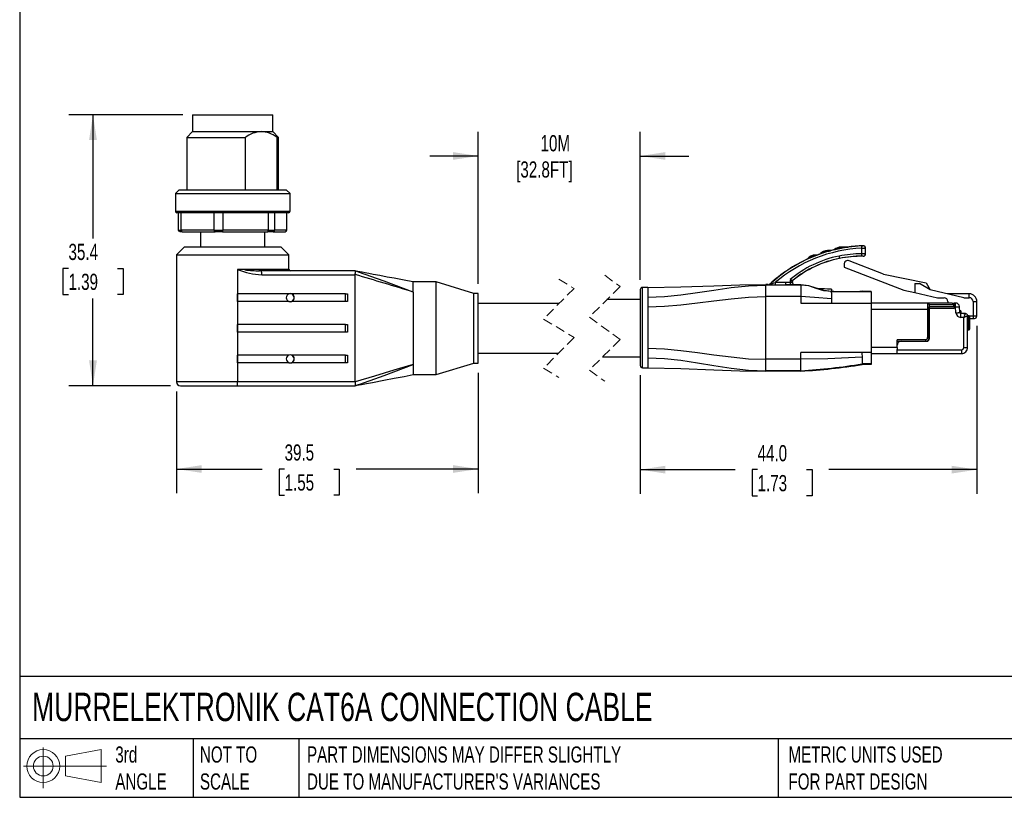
# Model space of a CAD drawing. Header units: millimetres. Extents: x 6 to 275, y 6 to 210.
# Tile 1 of 13: x 6 to 135, y 6 to 108. Entities that reach past the tile are written whole.
import ezdxf

# ---------------------------------------------------------------- set-up
doc = ezdxf.new("R2010")
doc.units = ezdxf.units.MM
doc.linetypes.add('SLD-Dashed', pattern=[1.905, 1.27, -0.635])
doc.linetypes.add('SLD-Solid', pattern=[0])
doc.layers.add('DIMENSIONS', color=140, linetype='SLD-Solid', lineweight=25)
doc.layers.add('TEXT', color=140, linetype='SLD-Solid', lineweight=25)
doc.layers.add('SLD-DEFPOINTS', color=7, linetype='Continuous')
doc.styles.add('SLDTEXTSTYLE0', font='TXT', dxfattribs={"width": 0.7})
doc.dimstyles.new('SLDDIMSTYLE0', dxfattribs={"dimtxt": 2.158008, "dimasz": 3.302, "dimexe": 0, "dimexo": 0.0625, "dimgap": 0.539502, "dimtad": 0, "dimtih": 1, "dimtoh": 1, "dimdec": 1, "dimrnd": 1e-09, "dimzin": 12, "dimdsep": 46, "dimtxsty": 'SLDTEXTSTYLE0', "dimsah": 1, "dimcen": 0.09, "dimadec": 0, "dimazin": 3, "dimtfac": 1, "dimtdec": 1, "dimtofl": 0, "dimtmove": 0, "dimatfit": 3, "dimfxl": 0, "dimfrac": 2, "dimtolj": 1, "dimtzin": 12, "dimarcsym": 0})
doc.dimstyles.new('SLDDIMSTYLE1', dxfattribs={"dimtxt": 2.158008, "dimasz": 3.302, "dimexe": 0, "dimexo": 0.0625, "dimgap": 0.539502, "dimtad": 0, "dimtih": 1, "dimtoh": 1, "dimdec": 1, "dimrnd": 1e-09, "dimzin": 12, "dimdsep": 46, "dimtxsty": 'SLDTEXTSTYLE0', "dimsah": 1, "dimcen": 0.09, "dimadec": 0, "dimazin": 3, "dimtfac": 1, "dimtdec": 1, "dimtmove": 0, "dimatfit": 0, "dimfxl": 0, "dimfrac": 2, "dimtolj": 1, "dimtzin": 12, "dimarcsym": 0})
doc.dimstyles.new('SLDDIMSTYLE2', dxfattribs={"dimtxt": 2.158008, "dimasz": 3.302, "dimexe": 0, "dimexo": 0.0625, "dimgap": 0.539502, "dimtad": 0, "dimtih": 1, "dimtoh": 1, "dimdec": 1, "dimrnd": 1e-09, "dimzin": 4, "dimdsep": 46, "dimtxsty": 'SLDTEXTSTYLE0', "dimsah": 1, "dimcen": 0.09, "dimadec": 0, "dimazin": 1, "dimtfac": 1, "dimtdec": 1, "dimtofl": 0, "dimtmove": 0, "dimatfit": 3, "dimfxl": 0, "dimfrac": 2, "dimtolj": 1, "dimtzin": 12, "dimarcsym": 0})

# ---------------------------------------------------------------- blocks, each defined once
blk = doc.blocks.new('Block11')
at = {"color": 7, "linetype": 'SLD-Solid', "lineweight": 18}
for p, q in [((2.59, 5.31), (2.59, 0)), ((5.48, 4.17), (10.18, 5.03)), ((5.48, 1.6), (5.48, 4.17)), ((10.18, 5.03), (10.18, 0.73)), ((0, 2.88), (10.87, 2.88)), ((5.48, 1.6), (10.18, 0.73))]:
    blk.add_line(p, q, dxfattribs=at)
for radius in [2.15, 1.29]:
    blk.add_circle((2.59, 2.88), radius, dxfattribs=at)
blk = doc.blocks.new('Block12')
at = {"layer": 'SLD-DEFPOINTS'}
blk.add_blockref('Block11', (0, 0), dxfattribs=at)
blk = doc.blocks.new('_D')
at = {"layer": 'DIMENSIONS'}
for p, q in [((27.68, 95.53), (12.76, 95.53)), ((15.93, 95.53), (15.93, 79.37)), ((12.73, 75.46), (12, 75.46)), ((12, 75.46), (12, 72.03)), ((19.14, 75.46), (19.86, 75.46)), ((19.86, 75.46), (19.86, 72.03)), ((12, 72.03), (12.73, 72.03)), ((15.93, 60.13), (15.93, 71.54)), ((19.86, 72.03), (19.14, 72.03)), ((26.08, 60.13), (12.76, 60.13))]:
    blk.add_line(p, q, dxfattribs=at)
for points in [[(15.93, 95.53), (15.42, 92.23), (16.44, 92.23)], [(15.93, 60.13), (16.44, 63.43), (15.42, 63.43)]]:
    blk.add_solid(points, dxfattribs=at)
at = {"layer": 'DIMENSIONS', "char_height": 2.117, "attachment_point": 1, "style": 'SLDTEXTSTYLE0'}
for s, insert in [('35.4', (12.73, 78.67)), ('1.39', (12.73, 74.76))]:
    blk.add_mtext(s, dxfattribs=dict(at, insert=insert))
blk = doc.blocks.new('_D_1')
at = {"layer": 'DIMENSIONS'}
for p, q in [((66.3, 61.81), (66.3, 46.07)), ((26.85, 59.36), (26.85, 46.07)), ((26.85, 49.24), (38.06, 49.24)), ((40.98, 49.24), (40.26, 49.24)), ((40.26, 49.24), (40.26, 45.81)), ((47.4, 49.24), (48.12, 49.24)), ((48.12, 49.24), (48.12, 45.81)), ((66.3, 49.24), (50.32, 49.24)), ((40.26, 45.81), (40.98, 45.81)), ((48.12, 45.81), (47.4, 45.81))]:
    blk.add_line(p, q, dxfattribs=at)
for points in [[(26.85, 49.24), (30.15, 48.74), (30.15, 49.75)], [(66.3, 49.24), (63, 49.75), (63, 48.74)]]:
    blk.add_solid(points, dxfattribs=at)
at = {"layer": 'DIMENSIONS', "char_height": 2.117, "attachment_point": 1, "style": 'SLDTEXTSTYLE0'}
for s, insert in [('39.5', (40.98, 52.46)), ('1.55', (40.98, 48.54))]:
    blk.add_mtext(s, dxfattribs=dict(at, insert=insert))
blk = doc.blocks.new('_D_2')
at = {"layer": 'DIMENSIONS'}
for p, q in [((66.3, 73.45), (66.3, 93.32)), ((87.47, 73.95), (87.47, 93.32)), ((66.3, 90.14), (59.95, 90.14)), ((87.47, 90.14), (93.82, 90.14))]:
    blk.add_line(p, q, dxfattribs=at)
for points in [[(66.3, 90.14), (63, 90.65), (63, 89.64)], [(87.47, 90.14), (90.77, 89.64), (90.77, 90.65)]]:
    blk.add_solid(points, dxfattribs=at)
at = {"layer": 'DIMENSIONS', "char_height": 2.117, "attachment_point": 1, "style": 'SLDTEXTSTYLE0'}
for s, insert in [('10M', (74.44, 92.87)), ('[32.8FT]', (71.25, 89.44))]:
    blk.add_mtext(s, dxfattribs=dict(at, insert=insert))
blk = doc.blocks.new('_D_3')
at = {"layer": 'DIMENSIONS'}
for p, q in [((131.47, 67.96), (131.47, 45.99)), ((87.47, 61.51), (87.47, 45.99)), ((87.47, 49.16), (99.88, 49.16)), ((102.81, 49.16), (102.08, 49.16)), ((102.08, 49.16), (102.08, 45.73)), ((109.22, 49.16), (109.95, 49.16)), ((109.95, 49.16), (109.95, 45.73)), ((131.47, 49.16), (112.14, 49.16)), ((102.08, 45.73), (102.81, 45.73)), ((109.95, 45.73), (109.22, 45.73))]:
    blk.add_line(p, q, dxfattribs=at)
for points in [[(87.47, 49.16), (90.77, 48.65), (90.77, 49.67)], [(131.47, 49.16), (128.17, 49.67), (128.17, 48.65)]]:
    blk.add_solid(points, dxfattribs=at)
at = {"layer": 'DIMENSIONS', "char_height": 2.117, "attachment_point": 1, "style": 'SLDTEXTSTYLE0'}
for s, insert in [('44.0', (102.81, 52.37)), ('1.73', (102.81, 48.46))]:
    blk.add_mtext(s, dxfattribs=dict(at, insert=insert))

msp = doc.modelspace()

# ---------------------------------------------------------------- linework, layer by layer
for p, q in [((28.95, 95.53), (28.95, 93.33)), ((28.95, 95.53), (39.45, 95.53)), ((39.45, 93.33), (39.45, 95.53)), ((28.95, 93.33), (28.2, 92.58)), ((28.95, 93.33), (37.91, 93.33)), ((37.91, 93.33), (39.45, 93.33)), ((40.2, 92.58), (39.45, 93.33)), ((28.2, 92.58), (28.2, 85.73)), ((28.2, 92.58), (35.86, 92.58)), ((35.86, 85.73), (35.86, 92.58)), ((39.96, 92.58), (39.96, 85.73)), ((39.96, 92.58), (40.2, 92.58)), ((40.2, 85.73), (40.2, 92.58)), ((27.2, 85.73), (26.7, 85.23)), ((26.7, 85.23), (26.7, 82.93)), ((26.7, 85.23), (41.7, 85.23)), ((27.2, 85.73), (41.2, 85.73)), ((41.7, 85.23), (41.2, 85.73)), ((41.7, 82.93), (41.7, 85.23)), ((26.7, 82.93), (41.7, 82.93)), ((29.04, 82.73), (26.9, 82.73)), ((27.12, 80.43), (27.12, 82.73)), ((27.41, 82.73), (27.41, 80.43)), ((41.5, 82.73), (29.04, 82.73)), ((31.79, 80.43), (31.79, 82.73)), ((32.89, 82.73), (32.89, 80.43)), ((38.87, 80.43), (38.87, 82.73)), ((39.68, 82.73), (39.68, 80.43)), ((41.28, 80.43), (41.28, 82.73)), ((27.12, 80.43), (27.41, 80.43)), ((27.59, 80.23), (27.32, 80.23)), ((31.79, 80.43), (27.41, 80.43)), ((27.59, 80.23), (31.9, 80.23)), ((30, 80.23), (30, 78.23)), ((31.79, 80.43), (32.89, 80.43)), ((32.88, 80.23), (31.9, 80.23)), ((32.88, 80.23), (38.78, 80.23)), ((38.87, 80.43), (32.89, 80.43)), ((38.4, 78.23), (38.4, 80.23)), ((39.49, 80.23), (38.78, 80.23)), ((38.87, 80.43), (39.68, 80.43)), ((39.49, 80.23), (41.07, 80.23)), ((41.28, 80.43), (39.68, 80.43)), ((27.85, 78.23), (26.85, 77.23)), ((26.85, 77.23), (26.85, 60.63)), ((26.85, 77.23), (34.2, 77.23)), ((34.2, 78.23), (27.85, 78.23)), ((40.55, 78.23), (34.2, 78.23)), ((34.2, 77.23), (41.55, 77.23)), ((41.55, 77.23), (40.55, 78.23)), ((41.55, 75.33), (41.55, 77.23)), ((111.91, 77.71), (111.98, 77.72)), ((111.95, 77.78), (111.95, 77.78)), ((112.33, 77.78), (111.95, 77.78)), ((112.04, 77.68), (112.34, 77.77)), ((113.7, 78.23), (113.47, 78.21)), ((113.7, 78.23), (113.7, 78.23)), ((114.51, 78.23), (113.7, 78.23)), ((116.41, 78.1), (116.41, 77.35)), ((116.61, 78.42), (116.6, 78.41)), ((116.91, 78.11), (116.92, 78.12)), ((116.91, 77.35), (116.91, 78.11)), ((116.92, 77.34), (116.91, 77.35)), ((116.92, 77.34), (116.92, 78.12)), ((110.3, 77.15), (110.39, 77.17)), ((110.35, 77.2), (110.35, 77.2)), ((110.55, 77.2), (110.35, 77.2)), ((113.52, 76.75), (113.52, 76.76)), ((114.11, 75.97), (114.11, 75.63)), ((119.28, 74.72), (114.79, 76.44)), ((116.6, 77.05), (116.62, 77.04)), ((34.87, 75.33), (34.83, 75.33)), ((34.83, 75.33), (34.83, 60.63)), ((41.55, 75.33), (34.83, 75.33)), ((35.78, 75.25), (34.87, 75.33)), ((37.96, 75.12), (37.6, 75.14)), ((37.95, 75.13), (37.72, 75.14)), ((37.95, 75.13), (37.96, 75.11)), ((50.2, 75.13), (37.95, 75.13)), ((50.63, 74.98), (50.2, 75.13)), ((50.65, 74.98), (50.21, 75.12)), ((114.11, 75.63), (121.93, 72.63)), ((119.28, 74.72), (124.85, 73.56)), ((37.99, 74.63), (50.2, 74.63)), ((50.2, 74.63), (50.2, 74.65)), ((50.2, 60.63), (50.2, 74.63)), ((60.8, 73.68), (57.79, 73.68)), ((65.7, 72.18), (60.8, 73.68)), ((60.8, 61.58), (60.8, 73.68)), ((104.41, 73.39), (104.41, 73.41)), ((105.1, 73.61), (105.1, 73.31)), ((106.47, 73.61), (105.1, 73.61)), ((107.05, 73.98), (107.05, 73.61)), ((107.35, 73.61), (107.35, 73.7)), ((107.35, 73.7), (107.37, 73.69)), ((107.37, 73.49), (107.37, 73.69)), ((107.48, 73.92), (107.47, 73.93)), ((123.36, 73.47), (123.36, 72.3)), ((123.36, 73.47), (123.99, 73.47)), ((125.38, 72.64), (123.99, 73.47)), ((124.85, 73.56), (125.38, 72.64)), ((34.83, 71.13), (34.83, 72.13)), ((41.56, 72.13), (34.83, 72.13)), ((41.87, 72.13), (41.88, 72.13)), ((48.92, 72.13), (41.88, 72.13)), ((48.92, 71.13), (48.92, 72.13)), ((48.92, 72.13), (49.19, 72.13)), ((49.19, 72.13), (49.19, 71.13)), ((57.8, 72.35), (57.8, 68.27)), ((66.3, 72.18), (65.7, 72.18)), ((65.7, 63.08), (65.7, 72.18)), ((66.3, 63.08), (66.3, 72.18)), ((87.47, 72.68), (87.47, 62.78)), ((88.47, 72.98), (87.77, 72.98)), ((87.77, 62.48), (87.77, 72.98)), ((88.47, 72.98), (88.47, 71.69)), ((103.87, 73.28), (103.87, 73.33)), ((104.2, 73.33), (103.87, 73.33)), ((103.87, 71.78), (103.87, 73.28)), ((108.47, 73.28), (103.87, 73.28)), ((104.2, 73.33), (104.21, 73.31)), ((105.1, 73.31), (106.47, 73.31)), ((106.47, 73.3), (106.47, 73.31)), ((108.47, 73.3), (106.47, 73.3)), ((107.38, 73.31), (107.47, 73.31)), ((108.47, 73.3), (108.47, 73.28)), ((108.47, 73.28), (108.47, 73.13)), ((108.47, 73.13), (108.47, 71.78)), ((112.47, 72.73), (110.64, 72.83)), ((112.47, 72.73), (111.95, 72.74)), ((112.47, 72.73), (112.47, 72.45)), ((112.47, 72.45), (112.47, 72.43)), ((112.47, 72.43), (117.67, 72.43)), ((112.47, 72.28), (112.47, 71.48)), ((112.77, 72.45), (116.17, 72.45)), ((117.67, 72.44), (117.67, 72.43)), ((117.67, 72.43), (117.67, 70.93)), ((121.93, 72.63), (123.36, 72.3)), ((123.36, 72.3), (126.32, 71.62)), ((129.78, 71.63), (125.38, 72.64)), ((130.47, 72.13), (127.6, 72.13)), ((130.47, 71.63), (130.47, 72.13)), ((41.56, 71.13), (34.83, 71.13)), ((41.88, 71.13), (41.87, 71.13)), ((48.92, 71.13), (41.88, 71.13)), ((49.19, 71.13), (48.92, 71.13)), ((76.87, 70.88), (66.3, 70.88)), ((87.47, 71.38), (83.12, 71.38)), ((88.47, 71.69), (88.47, 70.44)), ((103.87, 63.58), (103.87, 71.78)), ((108.47, 71.78), (103.87, 71.78)), ((108.47, 71.78), (108.47, 70.93)), ((108.47, 70.93), (112.47, 70.93)), ((112.47, 71.48), (112.47, 70.93)), ((112.47, 70.93), (117.67, 70.93)), ((117.67, 70.93), (117.67, 64.48)), ((125.04, 70.93), (117.67, 70.93)), ((125.04, 70.93), (125.04, 70.13)), ((128.24, 70.93), (125.04, 70.93)), ((126.32, 71.62), (127.19, 71.62)), ((127.69, 71.12), (127.69, 70.93)), ((128.24, 70.93), (128.49, 70.93)), ((128.7, 70.93), (128.49, 70.93)), ((128.49, 70.43), (128.49, 70.93)), ((128.7, 70.43), (128.7, 70.93)), ((129.78, 71.63), (130.47, 71.63)), ((130.97, 71.13), (131.47, 71.13)), ((130.97, 71.13), (130.97, 69.23)), ((131.47, 69.23), (131.47, 71.13)), ((131.47, 69.89), (131.47, 71.13)), ((88.47, 70.44), (88.47, 67.73)), ((117.67, 70.13), (125.04, 70.13)), ((125.04, 70.13), (125.24, 70.13)), ((125.04, 70.13), (125.04, 66.43)), ((125.24, 70.73), (125.24, 70.13)), ((125.24, 70.73), (128.44, 70.73)), ((128.49, 70.43), (125.24, 70.43)), ((125.24, 70.23), (125.24, 70.43)), ((125.24, 70.43), (125.24, 70.43)), ((125.24, 70.23), (125.24, 66.23)), ((128.49, 70.23), (125.24, 70.23)), ((125.24, 66.43), (125.24, 70.13)), ((128.44, 70.73), (128.44, 70.43)), ((128.49, 70.43), (128.49, 70.23)), ((128.7, 70.43), (128.49, 70.43)), ((128.74, 69.66), (128.7, 70.43)), ((129.24, 69.68), (129.2, 70.46)), ((129.37, 69.91), (129.23, 69.91)), ((129.37, 69.91), (129.37, 69.56)), ((129.37, 69.06), (129.37, 69.56)), ((129.97, 69.56), (129.37, 69.56)), ((129.74, 69.56), (129.97, 69.56)), ((131.47, 69.23), (131.47, 69.89)), ((57.8, 68.27), (57.8, 66.99)), ((129.77, 69.06), (129.37, 69.06)), ((129.77, 65.13), (129.77, 69.06)), ((130.27, 65.13), (130.27, 69.26)), ((130.37, 69.26), (130.27, 69.26)), ((130.27, 68.76), (130.37, 68.76)), ((130.37, 69.26), (130.37, 68.76)), ((130.37, 68.76), (130.37, 67.93)), ((130.37, 68.76), (130.57, 68.76)), ((130.97, 69.23), (130.48, 69.23)), ((130.57, 68.76), (130.57, 69.06)), ((130.57, 68.93), (130.97, 68.93)), ((130.57, 67.93), (130.57, 68.76)), ((130.97, 69.23), (130.97, 68.93)), ((131.47, 69.23), (130.97, 69.23)), ((130.97, 68.93), (131.17, 68.93)), ((34.83, 67.13), (34.83, 68.13)), ((48.92, 68.13), (34.83, 68.13)), ((48.92, 67.13), (34.83, 67.13)), ((48.92, 67.13), (48.92, 68.13)), ((48.92, 68.13), (49.19, 68.13)), ((49.19, 67.13), (48.92, 67.13)), ((49.19, 68.13), (49.19, 67.13)), ((57.8, 66.99), (57.8, 62.91)), ((88.47, 67.73), (88.47, 65.02)), ((130.37, 67.93), (130.27, 67.93)), ((130.27, 67.43), (130.37, 67.43)), ((130.37, 67.93), (130.37, 67.43)), ((130.57, 67.93), (130.37, 67.93)), ((130.57, 67.63), (130.57, 67.93)), ((124.74, 66.13), (121.07, 66.13)), ((121.07, 65.13), (121.07, 66.13)), ((121.07, 65.93), (121.57, 65.93)), ((121.57, 65.93), (124.94, 65.93)), ((124.74, 66.13), (124.74, 65.93)), ((125.24, 66.43), (125.04, 66.43)), ((125.17, 66.18), (125.17, 66.04)), ((66.3, 64.38), (76.79, 64.38)), ((88.47, 65.02), (88.47, 63.77)), ((116.47, 64.48), (108.47, 64.48)), ((108.47, 63.58), (108.47, 64.48)), ((117.67, 64.48), (116.47, 64.48)), ((121.07, 65.13), (117.67, 65.13)), ((117.67, 64.48), (117.67, 62.98)), ((121.07, 65.13), (121.07, 64.85)), ((121.07, 64.83), (121.07, 64.85)), ((121.07, 64.83), (129.47, 64.83)), ((121.07, 64.33), (121.07, 64.83)), ((129.47, 64.83), (129.47, 64.33)), ((129.77, 65.13), (130.27, 65.13)), ((34.83, 63.13), (34.83, 64.13)), ((41.56, 64.13), (34.83, 64.13)), ((41.56, 63.13), (34.83, 63.13)), ((41.87, 64.13), (41.88, 64.13)), ((41.88, 63.13), (41.87, 63.13)), ((48.92, 64.13), (41.88, 64.13)), ((48.92, 63.13), (41.88, 63.13)), ((48.92, 63.13), (48.92, 64.13)), ((48.92, 64.13), (49.19, 64.13)), ((49.19, 63.13), (48.92, 63.13)), ((49.19, 64.13), (49.19, 63.13)), ((60.8, 61.58), (65.7, 63.08)), ((65.7, 63.08), (66.3, 63.08)), ((82.54, 63.88), (87.47, 63.88)), ((88.47, 63.77), (88.47, 62.48)), ((108.47, 63.58), (103.87, 63.58)), ((103.87, 62.08), (103.87, 63.58)), ((108.47, 62.08), (108.47, 63.58)), ((116.47, 63.85), (116.47, 62.98)), ((117.67, 64.33), (121.07, 64.33)), ((121.07, 64.33), (129.47, 64.33)), ((87.77, 62.48), (88.47, 62.48)), ((108.47, 62.08), (103.87, 62.08)), ((103.87, 62.03), (103.87, 62.08)), ((108.47, 62.03), (103.87, 62.03)), ((108.47, 62.03), (108.47, 62.08)), ((117.67, 62.98), (116.47, 62.98)), ((116.47, 62.98), (116.47, 62.88)), ((117.67, 62.88), (116.47, 62.88)), ((117.67, 62.98), (117.67, 62.88)), ((34.83, 60.63), (26.85, 60.63)), ((50.2, 60.63), (34.83, 60.63)), ((50.2, 60.62), (50.2, 60.63)), ((57.79, 61.58), (60.8, 61.58)), ((27.35, 60.13), (34.79, 60.13)), ((34.79, 60.13), (50.2, 60.13)), ((50.21, 60.14), (50.65, 60.28))]:
    msp.add_line(p, q)
at = {"color": 7, "linetype": 'SLD-Dashed', "lineweight": 18}
for p, q in [((76.83, 74.06), (78.83, 72.84)), ((82.83, 74.56), (84.83, 73.09)), ((78.83, 72.84), (74.83, 68.84)), ((84.83, 73.09), (80.83, 69.09)), ((74.83, 68.84), (78.83, 66.42)), ((80.83, 69.09), (84.83, 66.17)), ((78.83, 66.42), (74.83, 62.42)), ((84.83, 66.17), (80.83, 62.17)), ((74.83, 62.42), (76.83, 61.21)), ((80.83, 62.17), (82.83, 60.71))]:
    msp.add_line(p, q, dxfattribs=at)
at = {"flags": 128}
for points in [[(27.32, 80.23), (27.21, 80.34), (27.12, 80.43)], [(27.41, 80.43), (27.51, 80.32), (27.59, 80.23)], [(31.9, 80.23), (31.84, 80.34), (31.79, 80.43)], [(32.89, 80.43), (32.88, 80.32), (32.88, 80.23)], [(38.78, 80.23), (38.83, 80.34), (38.87, 80.43)], [(39.68, 80.43), (39.57, 80.32), (39.49, 80.23)], [(41.07, 80.23), (41.19, 80.34), (41.28, 80.43)], [(111.1, 77.39), (111.04, 77.37), (111.02, 77.36)], [(111.1, 77.39), (111.09, 77.38), (111.08, 77.39), (111.09, 77.39), (111.09, 77.4), (111.1, 77.41), (111.12, 77.42), (111.36, 77.55), (111.91, 77.71)], [(111.91, 77.71), (111.93, 77.76), (111.95, 77.78)], [(112.01, 77.78), (111.98, 77.78), (111.95, 77.78)], [(112.01, 77.78), (112, 77.76), (111.98, 77.72)], [(111.98, 77.72), (112.23, 77.76), (112.29, 77.77), (112.32, 77.77), (112.33, 77.77), (112.33, 77.77), (112.34, 77.77), (112.34, 77.77), (112.35, 77.77), (112.34, 77.77)], [(112.04, 77.68), (112.01, 77.69), (111.98, 77.72)], [(112.38, 77.78), (112.28, 77.78), (112.18, 77.78), (112.01, 77.78)], [(112.33, 77.78), (112.36, 77.78), (112.38, 77.78)], [(112.38, 77.78), (112.37, 77.77), (112.34, 77.77)], [(113.09, 78.05), (112.92, 77.96), (112.86, 77.9)], [(112.94, 77.92), (112.93, 77.92), (112.93, 77.92), (112.93, 77.93), (112.93, 77.93), (112.94, 77.93), (112.95, 77.94), (113.17, 78.04), (113.68, 78.15)], [(112.94, 77.92), (113.34, 78.01), (113.76, 78.09)], [(113.68, 78.15), (113.69, 78.21), (113.7, 78.23)], [(113.68, 78.15), (113.7, 78.15), (113.72, 78.16)], [(113.74, 78.23), (113.72, 78.23), (113.7, 78.23)], [(113.72, 78.16), (114.19, 78.2), (114.42, 78.22), (114.53, 78.23), (114.55, 78.23), (114.56, 78.23), (114.57, 78.23), (114.57, 78.23), (114.57, 78.23), (114.57, 78.23), (114.57, 78.23), (114.57, 78.23)], [(113.74, 78.23), (113.73, 78.21), (113.72, 78.16)], [(113.76, 78.09), (113.74, 78.11), (113.72, 78.16)], [(114.59, 78.23), (114.43, 78.23), (114.28, 78.23), (114.12, 78.23), (113.74, 78.23)], [(114.51, 78.23), (114.52, 78.23), (114.53, 78.23), (114.54, 78.23), (114.55, 78.23), (114.56, 78.23), (114.57, 78.23), (114.58, 78.23), (114.59, 78.23)], [(116.39, 78.4), (116.39, 78.37), (116.4, 78.31), (116.4, 78.21), (116.41, 78.1)], [(116.41, 77.35), (116.41, 77.24), (116.41, 77.14), (116.41, 77.08), (116.41, 77.05)], [(109.41, 76.71), (109.36, 76.69), (109.34, 76.68)], [(109.41, 76.71), (109.4, 76.71), (109.4, 76.71), (109.4, 76.72), (109.4, 76.72), (109.41, 76.73), (109.43, 76.75), (109.71, 76.93), (110.3, 77.15)], [(110.3, 77.15), (110.33, 77.19), (110.35, 77.2)], [(110.43, 77.2), (110.39, 77.2), (110.35, 77.2)], [(110.43, 77.2), (110.41, 77.19), (110.39, 77.17)], [(110.39, 77.17), (110.47, 77.18), (110.5, 77.19), (110.52, 77.19), (110.53, 77.19), (110.53, 77.19), (110.54, 77.19), (110.54, 77.19), (110.54, 77.18)], [(110.46, 77.15), (110.43, 77.15), (110.39, 77.17)], [(110.58, 77.2), (110.5, 77.2), (110.43, 77.2)], [(110.46, 77.15), (110.5, 77.17), (110.54, 77.18)], [(110.55, 77.2), (110.57, 77.2), (110.58, 77.2)], [(113.46, 77.06), (113.47, 77), (113.48, 76.94), (113.49, 76.89), (113.5, 76.85), (113.51, 76.81), (113.51, 76.79), (113.52, 76.77), (113.52, 76.76)], [(50.2, 75.13), (50.2, 75.13), (50.2, 75.13)], [(57.79, 73.68), (57.03, 73.83), (56.18, 73.99), (55.31, 74.16), (54.38, 74.33), (53.45, 74.51), (52.57, 74.68), (51.99, 74.79), (51.73, 74.84), (51.5, 74.88), (51.11, 74.95), (50.82, 75), (50.54, 75.05), (50.35, 75.09), (50.25, 75.11)], [(57.8, 72.35), (54.01, 73.8), (50.63, 74.98)], [(57.8, 72.35), (57.8, 72.93), (57.8, 73.34), (57.8, 73.6), (57.79, 73.68), (57.79, 73.68)], [(107.05, 73.61), (106.73, 73.61), (106.47, 73.61)], [(107.05, 73.61), (107.06, 73.5), (107.06, 73.4), (107.06, 73.33), (107.06, 73.31)], [(107.35, 73.7), (107.39, 73.84), (107.47, 73.93)], [(107.36, 73.56), (107.36, 73.58), (107.35, 73.61)], [(107.37, 73.69), (107.41, 73.83), (107.48, 73.92)], [(88.47, 72.98), (92.79, 73.05), (97.09, 73.19), (100.48, 73.29), (103.87, 73.33)], [(88.47, 71.69), (90.63, 71.77), (92.79, 71.99), (94.94, 72.29), (97.09, 72.63), (99.35, 72.95), (101.61, 73.19), (103.87, 73.28)], [(106.47, 73.31), (106.8, 73.31), (107.06, 73.31)], [(107.06, 73.31), (107.22, 73.31), (107.38, 73.31)], [(107.55, 73.32), (107.55, 73.32), (107.53, 73.33)], [(107.77, 73.3), (107.76, 73.31), (107.64, 73.31)], [(112.47, 72.45), (111.45, 72.57), (110.47, 72.88), (109.49, 73.19), (108.47, 73.3)], [(112.47, 72.43), (111.45, 72.54), (110.47, 72.85), (109.49, 73.16), (108.47, 73.28)], [(112.09, 72.73), (111.08, 72.77), (110.76, 72.79)], [(112.47, 72.43), (112.41, 72.39), (112.4, 72.36), (112.41, 72.33), (112.43, 72.31), (112.47, 72.28)], [(88.47, 70.44), (90.63, 70.52), (92.79, 70.7), (94.94, 70.95), (97.09, 71.23), (99.35, 71.5), (101.61, 71.7), (103.87, 71.78)], [(112.47, 71.48), (110.23, 71.65), (108.47, 71.78)], [(128.7, 70.43), (128.8, 70.44), (128.89, 70.44), (128.98, 70.44), (129.05, 70.45), (129.12, 70.45), (129.16, 70.45), (129.19, 70.46), (129.2, 70.46)], [(128.74, 69.66), (128.84, 69.66), (128.93, 69.67), (129.02, 69.67), (129.09, 69.68), (129.16, 69.68), (129.2, 69.68), (129.23, 69.68), (129.24, 69.68)], [(129.97, 69.56), (129.96, 69.53), (129.94, 69.48), (129.91, 69.42), (129.86, 69.28), (129.82, 69.18), (129.77, 69.06)], [(129.77, 69.06), (129.89, 69.11), (129.99, 69.15), (130.13, 69.2), (130.19, 69.23), (130.24, 69.25), (130.27, 69.26)], [(88.47, 65.02), (90.63, 64.94), (92.79, 64.74), (94.94, 64.47), (97.09, 64.17), (99.35, 63.88), (101.61, 63.66), (103.87, 63.58)], [(116.47, 64.48), (116.42, 64.48), (116.41, 64.48), (116.41, 64.48), (116.41, 64.48), (116.41, 64.48), (116.41, 64.48), (116.4, 64.48), (116.41, 64.48), (116.41, 64.47), (116.41, 64.46), (116.41, 64.45), (116.42, 64.41), (116.43, 64.36), (116.47, 63.85)], [(88.47, 63.77), (90.63, 63.68), (92.79, 63.45), (94.94, 63.13), (97.09, 62.78), (99.35, 62.43), (101.61, 62.18), (103.87, 62.08)], [(116.47, 63.85), (111.99, 63.66), (108.47, 63.58)], [(57.8, 62.91), (55.28, 62.14), (52.74, 61.39), (50.2, 60.62)], [(50.2, 60.13), (54.01, 61.46), (57.8, 62.91)], [(88.47, 62.48), (92.79, 62.39), (97.09, 62.22), (100.48, 62.09), (103.87, 62.03)], [(50.2, 60.13), (50.48, 60.19), (51.03, 60.29), (51.7, 60.42), (52.45, 60.56), (53.93, 60.84), (55.3, 61.1), (56.6, 61.35), (57.79, 61.58)], [(50.2, 60.13), (50.2, 60.13), (50.2, 60.13)]]:
    msp.add_lwpolyline(points, dxfattribs=at)
for centre, radius, start, end in [((38.11, 89.59), 3.74, 93.0812, 127.038), ((37.72, 89.63), 3.71, 52.7882, 87.0927), ((26.9, 82.93), 0.2, 180.0026, 269.9983), ((41.5, 82.93), 0.2, 269.9999, 359.9992), ((117.28, 59.43), 18.98, 92.6718, 132.6663), ((117.28, 59.43), 18.68, 92.6718, 130.6564), ((117.27, 59.44), 18.99, 109.1759, 110.7366), ((111.95, 76.53), 1.25, 89.9875, 138.2541), ((111.9, 76.66), 1.12, 140.0292, 141.2904), ((111.95, 76.53), 1.25, 89.9999, 137.1044), ((117.87, 57.54), 20.97, 106.147, 108.8288), ((117.28, 59.43), 19, 103.4022, 105.0891), ((113.68, 77.1), 1.15, 134.4767, 135.6994), ((112.62, 79.19), 1.31, 280.2879, 283.8908), ((113.7, 76.98), 1.25, 89.9999, 131.5177), ((113.56, 77.43), 0.787, 96.5356, 127.3018), ((116.46, 62.04), 15.32, 90.1998, 101.3009), ((117.61, 57.68), 20.77, 98.4263, 100.6963), ((117.28, 59.43), 19, 92.0133, 98.3903), ((114.56, 78.36), 0.136, 275.8499, 283.6507), ((115.99, 88.58), 10.19, 272.28, 273.4241), ((115.35, 143.63), 65.54, 270.9262, 271.3633), ((116.39, 19.48), 57.87, 89.4845, 89.9795), ((116.61, 78.11), 0.301, 0.136, 91.9217), ((116.61, 77.35), 0.301, 269.5793, 359.8726), ((116.62, 78.12), 0.301, 0.1364, 91.8772), ((116.62, 77.34), 0.301, 269.5269, 359.8715), ((117.28, 59.43), 19, 114.6569, 132.644), ((116.26, 63.02), 14.32, 101.301, 130.0377), ((116.26, 63.02), 14.02, 101.3009, 128.8798), ((116.26, 63.02), 14, 101.301, 128.8483), ((110.35, 75.95), 1.25, 89.983, 144.3483), ((110.31, 76.06), 1.15, 146.218, 147.4236), ((110.35, 75.95), 1.25, 89.9999, 143.2199), ((118.04, 57.61), 20.96, 111.205, 114.3034), ((110.32, 77.79), 0.643, 289.8271, 294.4843), ((116.46, 62.04), 15.02, 90.1998, 101.3009), ((116.46, 62.04), 15, 89.3987, 101.3009), ((114.61, 75.97), 0.5, 69, 180), ((116.46, 73.1), 3.95, 87.8996, 90.7407), ((38.42, 84.05), 9.43, 247.6284, 267.4154), ((38.3, 101.46), 26.33, 264.505, 268.7315), ((36.29, 74.75), 1.7, 355.9882, 12.2618), ((41.75, 75.33), 0.2, 180.0007, 269.9992), ((49.05, 74.91), 1.18, 347.2011, 10.0214), ((-74.22, -351.82), 444.25, 72.7119, 73.7355), ((104.2, 73.63), 0.303, 270.2001, 312.4435), ((104.21, 73.61), 0.3, 270.0148, 312.6507), ((94.2, 107.5), 35.6, 286.6597, 287.8274), ((360.08, 73.62), 253.61, 180.0017, 180.0695), ((108.11, 80.99), 7.09, 261.447, 264.7961), ((103.04, 69.43), 6.07, 44.7012, 48.598), ((107.17, 70.62), 2.99, 86.4676, 92.2195), ((107.63, 73.59), 0.276, 177.0428, 250.151), ((41.72, 71.63), 0.525, 107.8726, 252.1274), ((41.71, 71.63), 0.521, 72.1846, 107.8154), ((41.7, 71.63), 0.525, 270.1165, 89.8835), ((41.72, 71.63), 0.525, 287.873, 72.127), ((87.77, 72.68), 0.3, 89.9999, 179.9999), ((104.8, 97.42), 24.12, 268.5836, 270.7132), ((107.49, 71.01), 2.3, 86.256, 90.3985), ((108.04, 83.46), 10.16, 267.4149, 268.0295), ((112.7, 80.57), 8.11, 268.4106, 270.5299), ((116.56, 33.56), 38.9, 88.3654, 90.575), ((130.47, 71.13), 1, 359.9997, 90.0001), ((41.71, 71.63), 0.521, 252.185, 287.815), ((125.04, 70.73), 0.2, 0.0008, 89.9991), ((127.19, 71.12), 0.5, 0.0004, 89.9998), ((128.24, 70.73), 0.2, 0.0023, 89.9986), ((128.7, 70.43), 0.5, 3.0012, 89.9989), ((130.47, 71.13), 0.5, 0.0001, 89.9998), ((129.37, 69.69), 0.63, 183, 269.9997), ((129.37, 69.69), 0.13, 183.0013, 269.9974), ((129.97, 69.26), 0.3, 359.9993, 90.0003), ((130.37, 69.06), 0.2, 359.9991, 89.9996), ((131.17, 69.23), 0.3, 269.9992, 0.0011), ((130.37, 67.63), 0.2, 269.9999, 0.0014), ((121.57, 65.43), 0.5, 89.9994, 180.0005), ((124.74, 66.43), 0.5, 270.0003, 359.9996), ((124.74, 66.43), 0.3, 269.9997, 359.9999), ((124.94, 66.23), 0.3, 270, 359.9998), ((129.47, 65.13), 0.3, 269.9995, 0.001), ((129.47, 65.13), 0.8, 270, 0.0001), ((41.72, 63.63), 0.525, 107.8726, 252.1274), ((41.71, 63.63), 0.521, 72.1846, 107.8154), ((41.71, 63.63), 0.521, 252.1853, 287.8147), ((41.7, 63.63), 0.525, 270.1165, 89.8835), ((41.72, 63.63), 0.525, 287.873, 72.127), ((73.85, 62.19), 16.06, 177.456, 182.1862), ((87.77, 62.78), 0.3, 180.0002, 270), ((103.56, 141.7), 79.77, 273.5277, 279.3125), ((103.57, 146.24), 84.35, 273.3317, 278.7981), ((27.35, 60.63), 0.5, 180.0003, 269.9997), ((33.34, 60.51), 1.49, 345.4356, 4.7615), ((49.53, 60.37), 0.711, 340.1947, 20.0045)]:
    msp.add_arc(centre, radius, start, end)
at = {"layer": 'TEXT'}
for p, q in [((6.35, 209.55), (6.35, 6.35)), ((273.05, 22.13), (6.35, 22.13)), ((273.05, 13.97), (6.35, 13.97)), ((29.04, 13.97), (29.04, 6.35)), ((42.84, 13.97), (42.84, 6.35)), ((105.48, 13.97), (105.48, 6.35)), ((6.35, 6.35), (273.05, 6.35))]:
    msp.add_line(p, q, dxfattribs=at)

# ---------------------------------------------------------------- block references
at = {"layer": 'SLD-DEFPOINTS'}
msp.add_blockref('Block12', (6.84, 7.55), dxfattribs=at)

# ---------------------------------------------------------------- texts
at = {"layer": 'TEXT', "attachment_point": 1, "style": 'SLDTEXTSTYLE0'}
for s, insert, char_height in [('MURRELEKTRONIK CAT6A CONNECTION CABLE', (7.97, 20.01), 3.7042), ('3rd^JANGLE', (18.85, 13), 2.117), ('NOT TO^JSCALE', (29.91, 13), 2.1167), ("PART DIMENSIONS MAY DIFFER SLIGHTLY ^JDUE TO MANUFACTURER'S VARIANCES", (43.91, 13), 2.1167), ('METRIC UNITS USED ^JFOR PART DESIGN', (106.85, 13), 2.1167)]:
    msp.add_mtext(s, dxfattribs=dict(at, insert=insert, char_height=char_height))

# ---------------------------------------------------------------- dimensions: what is measured, and where the dimension line sits
at = {"layer": 'DIMENSIONS'}
for base, p1, p2, angle, dimstyle, picture, middle in [((15.93, 60.13), (28.95, 95.53), (27.35, 60.13), 90, 'SLDDIMSTYLE0', '_D', (15.93, 75.46)), ((131.47, 49.16), (87.47, 62.78), (131.47, 69.23), 0, 'SLDDIMSTYLE2', '_D_3', (106.01, 49.16)), ((66.29815508, 49.24435643), (26.84815508, 60.63040215), (66.29815508, 63.08040215), 0, 'SLDDIMSTYLE0', '_D_1', (44.18940564, 49.24435643))]:
    dim = msp.add_linear_dim(base=base, p1=p1, p2=p2, angle=angle, dimstyle=dimstyle, dxfattribs=at)
    dim.commit()
    dim.dimension.update_dxf_attribs({"geometry": picture, "text_midpoint": middle, "dimtype": 160})
dim = msp.add_linear_dim(base=(87.47, 90.14), p1=(66.3, 72.18), p2=(87.47, 72.68), angle=0, text='10M\\P[32.8FT]', dimstyle='SLDDIMSTYLE1', dxfattribs=at)
dim.commit()
dim.dimension.update_dxf_attribs({"geometry": '_D_2', "text_midpoint": (77.42, 90.14), "dimtype": 160})

doc.saveas('drawing.dxf')
